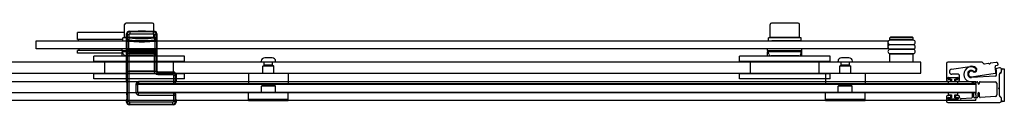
# Model space of a CAD drawing. Header units: millimetres. Extents: x 2201.71 to 2202.92, y 845.13 to 845.92.
# Tile 2 of 2: x 2202.2 to 2202.92, y 845.13 to 845.19. Entities that reach past the tile are written whole.
import ezdxf

# ---------------------------------------------------------------- set-up
doc = ezdxf.new("R2010")
doc.units = ezdxf.units.MM
doc.layers.add('SANINDUSA', color=3, linetype='CONTINUOUS')

msp = doc.modelspace()

# ---------------------------------------------------------------- linework, layer by layer
at = {"layer": 'SANINDUSA'}
for p, q in [((2202.27874, 845.18257), (2202.24439, 845.18257)), ((2202.24439, 845.17757), (2202.24439, 845.18257)), ((2202.27874, 845.17887), (2202.27874, 845.18837)), ((2202.29904, 845.18937), (2202.27974, 845.18937)), ((2202.28257, 845.18313), (2202.28218, 845.18352)), ((2202.28218, 845.18352), (2202.28856, 845.18352)), ((2202.29978, 845.18313), (2202.28257, 845.18313)), ((2202.28257, 845.18313), (2202.28257, 845.18163)), ((2202.28879, 845.18375), (2202.28853, 845.18348)), ((2202.29383, 845.18348), (2202.28853, 845.18348)), ((2202.28872, 845.18337), (2202.28853, 845.18348)), ((2202.29364, 845.18337), (2202.28872, 845.18337)), ((2202.28879, 845.18375), (2202.29356, 845.18375)), ((2202.29356, 845.18375), (2202.29383, 845.18348)), ((2202.29364, 845.18337), (2202.29383, 845.18348)), ((2202.29379, 845.18352), (2202.30018, 845.18352)), ((2202.30018, 845.18352), (2202.29978, 845.18313)), ((2202.29978, 845.18163), (2202.29978, 845.18313)), ((2202.30004, 845.17887), (2202.30004, 845.18837)), ((2202.74874, 845.17887), (2202.74874, 845.18837)), ((2202.76904, 845.18937), (2202.74974, 845.18937)), ((2202.77004, 845.17887), (2202.77004, 845.18837)), ((2202.21439, 845.17657), (2202.83439, 845.17657)), ((2202.21439, 845.17057), (2202.21439, 845.17657)), ((2202.27739, 845.17757), (2202.24439, 845.17757)), ((2202.24489, 845.17757), (2202.24489, 845.17657)), ((2202.27739, 845.17657), (2202.27739, 845.17857)), ((2202.30004, 845.17887), (2202.27874, 845.17887)), ((2202.28018, 845.18152), (2202.28057, 845.18113)), ((2202.28018, 845.14713), (2202.28018, 845.18152)), ((2202.28025, 845.17632), (2202.28028, 845.17832)), ((2202.28026, 845.17632), (2202.28176, 845.17632)), ((2202.28026, 845.17632), (2202.28026, 845.16982)), ((2202.28029, 845.17832), (2202.28057, 845.17858)), ((2202.28057, 845.18113), (2202.28207, 845.18113)), ((2202.28057, 845.18113), (2202.28057, 845.17858)), ((2202.28207, 845.17858), (2202.28057, 845.17858)), ((2202.28089, 845.17857), (2202.28089, 845.17887)), ((2202.28165, 845.17683), (2202.28193, 845.17708)), ((2202.28176, 845.16982), (2202.28176, 845.17632)), ((2202.28193, 845.17708), (2202.28207, 845.17858)), ((2202.28207, 845.17858), (2202.28207, 845.18113)), ((2202.28257, 845.18163), (2202.29978, 845.18163)), ((2202.28818, 845.17661), (2202.29418, 845.17661)), ((2202.28832, 845.1766), (2202.28831, 845.17662)), ((2202.29403, 845.1766), (2202.28832, 845.1766)), ((2202.28872, 845.17637), (2202.28832, 845.1766)), ((2202.29364, 845.17637), (2202.28872, 845.17637)), ((2202.28876, 845.17616), (2202.29359, 845.17616)), ((2202.28918, 845.17575), (2202.28876, 845.17616)), ((2202.28918, 845.17575), (2202.29318, 845.17575)), ((2202.29318, 845.17575), (2202.29359, 845.17616)), ((2202.29364, 845.17637), (2202.29403, 845.1766)), ((2202.29403, 845.1766), (2202.29405, 845.17662)), ((2202.29719, 845.17657), (2202.29719, 845.17657)), ((2202.29789, 845.17857), (2202.29789, 845.17887)), ((2202.30028, 845.18113), (2202.30028, 845.17858)), ((2202.30028, 845.18113), (2202.30178, 845.18113)), ((2202.30178, 845.17858), (2202.30028, 845.17858)), ((2202.30028, 845.17858), (2202.30042, 845.17709)), ((2202.30042, 845.17709), (2202.30071, 845.17683)), ((2202.3006, 845.17632), (2202.3021, 845.17632)), ((2202.3006, 845.17632), (2202.3006, 845.16982)), ((2202.30139, 845.17657), (2202.30139, 845.17857)), ((2202.30178, 845.18113), (2202.30218, 845.18152)), ((2202.30178, 845.17858), (2202.30178, 845.18113)), ((2202.30178, 845.17858), (2202.30206, 845.17833)), ((2202.30207, 845.17833), (2202.3021, 845.17632)), ((2202.3021, 845.16982), (2202.3021, 845.17632)), ((2202.30218, 845.18152), (2202.30218, 845.15487)), ((2202.74739, 845.17657), (2202.74739, 845.17857)), ((2202.77004, 845.17887), (2202.74874, 845.17887)), ((2202.75089, 845.17857), (2202.75089, 845.17887)), ((2202.76719, 845.17657), (2202.76719, 845.17657)), ((2202.76789, 845.17857), (2202.76789, 845.17887)), ((2202.77139, 845.17657), (2202.77139, 845.17857)), ((2202.83439, 845.17657), (2202.83439, 845.17057)), ((2202.83639, 845.17927), (2202.83589, 845.17877)), ((2202.85289, 845.17877), (2202.83589, 845.17877)), ((2202.83589, 845.17727), (2202.83589, 845.17877)), ((2202.85289, 845.17727), (2202.83589, 845.17727)), ((2202.85289, 845.17692), (2202.83589, 845.17692)), ((2202.85239, 845.17927), (2202.83639, 845.17927)), ((2202.83739, 845.17692), (2202.83739, 845.17727)), ((2202.85139, 845.17692), (2202.85139, 845.17727)), ((2202.85239, 845.17927), (2202.85289, 845.17877)), ((2202.85289, 845.17727), (2202.85289, 845.17877)), ((2202.83439, 845.17057), (2202.21439, 845.17057)), ((2202.27689, 845.16957), (2202.24439, 845.16957)), ((2202.24439, 845.16757), (2202.24439, 845.16957)), ((2202.24539, 845.17057), (2202.24539, 845.16957)), ((2202.27689, 845.16957), (2202.27689, 845.17057)), ((2202.27689, 845.16957), (2202.27689, 845.16857)), ((2202.27689, 845.16957), (2202.30189, 845.16957)), ((2202.27689, 845.16957), (2202.27689, 845.16957)), ((2202.27689, 845.16757), (2202.27689, 845.16857)), ((2202.30189, 845.16857), (2202.27689, 845.16857)), ((2202.27775, 845.16668), (2202.27724, 845.16857)), ((2202.28025, 845.16982), (2202.28028, 845.16781)), ((2202.28026, 845.16982), (2202.28176, 845.16982)), ((2202.28165, 845.16931), (2202.28193, 845.16905)), ((2202.28207, 845.16756), (2202.28193, 845.16905)), ((2202.30042, 845.16905), (2202.30028, 845.16756)), ((2202.30042, 845.16905), (2202.30071, 845.1693)), ((2202.3006, 845.16982), (2202.3021, 845.16982)), ((2202.30103, 845.16668), (2202.30154, 845.16857)), ((2202.30189, 845.16957), (2202.30189, 845.17057)), ((2202.30189, 845.16857), (2202.30189, 845.16957)), ((2202.30189, 845.16757), (2202.30189, 845.16857)), ((2202.30207, 845.16781), (2202.3021, 845.16982)), ((2202.74689, 845.16957), (2202.74689, 845.17057)), ((2202.74689, 845.16957), (2202.74689, 845.16857)), ((2202.74689, 845.16957), (2202.77189, 845.16957)), ((2202.74689, 845.16957), (2202.74689, 845.16957)), ((2202.74689, 845.16757), (2202.74689, 845.16857)), ((2202.77189, 845.16857), (2202.74689, 845.16857)), ((2202.74775, 845.16668), (2202.74724, 845.16857)), ((2202.77103, 845.16668), (2202.77154, 845.16857)), ((2202.77189, 845.16957), (2202.77189, 845.17057)), ((2202.77189, 845.16857), (2202.77189, 845.16957)), ((2202.77189, 845.16757), (2202.77189, 845.16857)), ((2202.83589, 845.17392), (2202.85289, 845.17392)), ((2202.85289, 845.17357), (2202.83589, 845.17357)), ((2202.83589, 845.17057), (2202.85289, 845.17057)), ((2202.85289, 845.17022), (2202.83589, 845.17022)), ((2202.83739, 845.17357), (2202.83739, 845.17392)), ((2202.83739, 845.17022), (2202.83739, 845.17057)), ((2202.85139, 845.17357), (2202.85139, 845.17392)), ((2202.85139, 845.17022), (2202.85139, 845.17057)), ((2202.27689, 845.16757), (2202.24439, 845.16757)), ((2202.32239, 845.16537), (2202.25639, 845.16537)), ((2202.25639, 845.16137), (2202.25639, 845.16537)), ((2202.32239, 845.16137), (2202.25639, 845.16137)), ((2202.26439, 845.15237), (2202.26439, 845.16137)), ((2202.27689, 845.16537), (2202.27689, 845.16757)), ((2202.29958, 845.16557), (2202.2792, 845.16557)), ((2202.28029, 845.16781), (2202.28057, 845.16756)), ((2202.28045, 845.1556), (2202.28045, 845.16599)), ((2202.28045, 845.16599), (2202.28046, 845.16599)), ((2202.28046, 845.1556), (2202.28046, 845.16599)), ((2202.28047, 845.16719), (2202.28057, 845.16728)), ((2202.28217, 845.16719), (2202.28047, 845.16719)), ((2202.28047, 845.16699), (2202.28057, 845.16708)), ((2202.28057, 845.16756), (2202.28207, 845.16756)), ((2202.28057, 845.16756), (2202.28057, 845.16728)), ((2202.28057, 845.16708), (2202.28057, 845.15451)), ((2202.28207, 845.16731), (2202.28207, 845.16756)), ((2202.28207, 845.16731), (2202.30028, 845.16731)), ((2202.28207, 845.15448), (2202.28207, 845.16711)), ((2202.28207, 845.16711), (2202.30028, 845.16711)), ((2202.28217, 845.16719), (2202.28226, 845.16727)), ((2202.28226, 845.16727), (2202.28226, 845.16711)), ((2202.28276, 845.16728), (2202.2996, 845.16728)), ((2202.28276, 845.16711), (2202.28276, 845.16728)), ((2202.2996, 845.16728), (2202.2996, 845.16711)), ((2202.3001, 845.16727), (2202.30018, 845.16719)), ((2202.3001, 845.16711), (2202.3001, 845.16727)), ((2202.30188, 845.16719), (2202.30018, 845.16719)), ((2202.30028, 845.16756), (2202.30178, 845.16756)), ((2202.30028, 845.16756), (2202.30028, 845.16731)), ((2202.30028, 845.16711), (2202.30028, 845.15448)), ((2202.30178, 845.16756), (2202.30206, 845.16781)), ((2202.30178, 845.16728), (2202.30178, 845.16756)), ((2202.30178, 845.16728), (2202.30188, 845.16719)), ((2202.30178, 845.15451), (2202.30178, 845.16708)), ((2202.30178, 845.16708), (2202.30188, 845.16699)), ((2202.30189, 845.16537), (2202.30189, 845.16757)), ((2202.3019, 845.16599), (2202.3019, 845.1556)), ((2202.3019, 845.16599), (2202.3019, 845.16599)), ((2202.3019, 845.16599), (2202.3019, 845.1556)), ((2202.31439, 845.15237), (2202.31439, 845.16137)), ((2202.32239, 845.16137), (2202.32239, 845.16537)), ((2202.37814, 845.16087), (2202.37814, 845.16161)), ((2202.38608, 845.16417), (2202.3807, 845.16417)), ((2202.38864, 845.16087), (2202.38864, 845.16161)), ((2202.79239, 845.16537), (2202.72639, 845.16537)), ((2202.72639, 845.16137), (2202.72639, 845.16537)), ((2202.79239, 845.16137), (2202.72639, 845.16137)), ((2202.73439, 845.15237), (2202.73439, 845.16137)), ((2202.74689, 845.16537), (2202.74689, 845.16757)), ((2202.76958, 845.16557), (2202.7492, 845.16557)), ((2202.77189, 845.16537), (2202.77189, 845.16757)), ((2202.78439, 845.15237), (2202.78439, 845.16137)), ((2202.79239, 845.16137), (2202.79239, 845.16537)), ((2202.79814, 845.16087), (2202.79814, 845.16161)), ((2202.80608, 845.16417), (2202.8007, 845.16417)), ((2202.80864, 845.16087), (2202.80864, 845.16161)), ((2202.83589, 845.16722), (2202.85289, 845.16722)), ((2202.85289, 845.16687), (2202.83589, 845.16687)), ((2202.83589, 845.16087), (2202.83589, 845.16687)), ((2202.83739, 845.16687), (2202.83739, 845.16722)), ((2202.85139, 845.16687), (2202.85139, 845.16722)), ((2202.85289, 845.16087), (2202.85289, 845.16687)), ((2202.85839, 845.16087), (2201.78051, 845.16087)), ((2202.28046, 845.1556), (2202.28045, 845.1556)), ((2202.28057, 845.15451), (2202.28047, 845.1546)), ((2202.28057, 845.1543), (2202.28047, 845.1544)), ((2202.28047, 845.1544), (2202.28217, 845.1544)), ((2202.28057, 845.1543), (2202.28057, 845.13227)), ((2202.30028, 845.15448), (2202.28207, 845.15448)), ((2202.28207, 845.13227), (2202.28207, 845.15428)), ((2202.30029, 845.15428), (2202.28207, 845.15428)), ((2202.28226, 845.15432), (2202.28217, 845.1544)), ((2202.28226, 845.15448), (2202.28226, 845.15432)), ((2202.28276, 845.15431), (2202.28276, 845.15448)), ((2202.2996, 845.15431), (2202.28276, 845.15431)), ((2202.2996, 845.15448), (2202.2996, 845.15431)), ((2202.3001, 845.15432), (2202.3001, 845.15448)), ((2202.30018, 845.1544), (2202.3001, 845.15432)), ((2202.30018, 845.1544), (2202.3019, 845.1544)), ((2202.30029, 845.15428), (2202.3018, 845.1543)), ((2202.30188, 845.1546), (2202.30178, 845.15451)), ((2202.3019, 845.1544), (2202.3018, 845.1543)), ((2202.30218, 845.15487), (2202.30189, 845.15459)), ((2202.30189, 845.15459), (2202.3019, 845.1544)), ((2202.3019, 845.1556), (2202.3019, 845.1556)), ((2202.30278, 845.15348), (2202.30318, 845.15387)), ((2202.30318, 845.15387), (2202.31418, 845.15387)), ((2202.31418, 845.15387), (2202.31378, 845.15348)), ((2202.38864, 845.16087), (2202.37814, 845.16087)), ((2202.37939, 845.15287), (2202.37939, 845.15807)), ((2202.37969, 845.15837), (2202.38709, 845.15837)), ((2202.38039, 845.15881), (2202.38039, 845.16087)), ((2202.38639, 845.15881), (2202.38039, 845.15881)), ((2202.38093, 845.1585), (2202.38039, 845.15881)), ((2202.38585, 845.1585), (2202.38639, 845.15881)), ((2202.38639, 845.15881), (2202.38639, 845.16087)), ((2202.38739, 845.15287), (2202.38739, 845.15807)), ((2202.80864, 845.16087), (2202.79814, 845.16087)), ((2202.79939, 845.15287), (2202.79939, 845.15807)), ((2202.79969, 845.15837), (2202.80709, 845.15837)), ((2202.80039, 845.15881), (2202.80039, 845.16087)), ((2202.80639, 845.15881), (2202.80039, 845.15881)), ((2202.80093, 845.1585), (2202.80039, 845.15881)), ((2202.80585, 845.1585), (2202.80639, 845.15881)), ((2202.80639, 845.15881), (2202.80639, 845.16087)), ((2202.80739, 845.15287), (2202.80739, 845.15807)), ((2202.85839, 845.15287), (2202.85839, 845.16087)), ((2202.87716, 845.15995), (2202.87716, 845.14812)), ((2202.90265, 845.16095), (2202.87816, 845.16095)), ((2202.8807, 845.15576), (2202.89416, 845.15789)), ((2202.90426, 845.15975), (2202.90336, 845.16066)), ((2202.90754, 845.16001), (2202.90468, 845.15961)), ((2202.90813, 845.15968), (2202.90776, 845.15995)), ((2202.90882, 845.1601), (2202.90855, 845.15974)), ((2202.91333, 845.16083), (2202.90902, 845.16022)), ((2202.91311, 845.15844), (2202.91435, 845.15882)), ((2202.91566, 845.15679), (2202.91367, 845.15636)), ((2202.91596, 845.15294), (2202.91687, 845.15386)), ((2202.91717, 845.15456), (2202.91717, 845.15556)), ((2202.91717, 845.15457), (2202.91717, 845.15456)), ((2202.91719, 845.15448), (2202.91719, 845.15521)), ((2202.91819, 845.15621), (2202.91919, 845.15621)), ((2202.91919, 845.15621), (2202.91919, 845.13227)), ((2201.78051, 845.15287), (2202.85839, 845.15287)), ((2202.32239, 845.15237), (2202.25639, 845.15237)), ((2202.25639, 845.14887), (2202.25639, 845.15237)), ((2202.32239, 845.14887), (2202.25639, 845.14887)), ((2202.28018, 845.14713), (2202.28021, 845.1471)), ((2202.28889, 845.14679), (2202.28889, 845.14529)), ((2202.31428, 845.14679), (2202.28889, 845.14679)), ((2202.31378, 845.15348), (2202.30278, 845.15348)), ((2202.30278, 845.15348), (2202.30278, 845.15198)), ((2202.30278, 845.15198), (2202.31378, 845.15198)), ((2202.31378, 845.15198), (2202.31378, 845.15348)), ((2202.31428, 845.15148), (2202.31578, 845.15148)), ((2202.31428, 845.15148), (2202.31428, 845.14679)), ((2202.31428, 845.14679), (2202.31428, 845.14529)), ((2202.31578, 845.14679), (2202.31428, 845.14679)), ((2202.31578, 845.15148), (2202.31618, 845.15187)), ((2202.31578, 845.14679), (2202.31578, 845.15148)), ((2202.316, 845.14657), (2202.31578, 845.14679)), ((2202.31601, 845.14697), (2202.31618, 845.14713)), ((2202.31618, 845.15187), (2202.31618, 845.14713)), ((2202.32239, 845.14887), (2202.32239, 845.15237)), ((2202.36889, 845.15257), (2202.36889, 845.14517)), ((2202.36919, 845.15287), (2202.39759, 845.15287)), ((2202.39789, 845.15257), (2202.39789, 845.14517)), ((2202.79239, 845.15237), (2202.72639, 845.15237)), ((2202.72639, 845.14887), (2202.72639, 845.15237)), ((2202.79239, 845.14887), (2202.72639, 845.14887)), ((2202.78889, 845.15257), (2202.78889, 845.14517)), ((2202.78919, 845.15287), (2202.81759, 845.15287)), ((2202.79239, 845.14887), (2202.79239, 845.15237)), ((2202.81789, 845.15257), (2202.81789, 845.14517)), ((2202.87816, 845.14882), (2202.87816, 845.14952)), ((2202.87816, 845.14712), (2202.87996, 845.14712)), ((2202.88541, 845.14967), (2202.87841, 845.14967)), ((2202.87841, 845.14967), (2202.87841, 845.14867)), ((2202.87841, 845.14867), (2202.88066, 845.14867)), ((2202.87841, 845.14667), (2202.87841, 845.14487)), ((2202.88066, 845.14667), (2202.87841, 845.14667)), ((2202.87846, 845.14982), (2202.88536, 845.14982)), ((2202.87996, 845.14852), (2202.87846, 845.14852)), ((2202.88026, 845.14742), (2202.88026, 845.14822)), ((2202.88066, 845.14867), (2202.88066, 845.14667)), ((2202.88566, 845.15212), (2202.88099, 845.15212)), ((2202.88316, 845.14667), (2202.88316, 845.14867)), ((2202.88316, 845.14867), (2202.88541, 845.14867)), ((2202.88541, 845.14667), (2202.88316, 845.14667)), ((2202.88356, 845.14822), (2202.88356, 845.14742)), ((2202.88536, 845.14852), (2202.88386, 845.14852)), ((2202.88386, 845.14712), (2202.88566, 845.14712)), ((2202.88541, 845.14867), (2202.88541, 845.14967)), ((2202.88541, 845.14487), (2202.88541, 845.14667)), ((2202.88566, 845.14952), (2202.88566, 845.14882)), ((2202.88666, 845.14812), (2202.88666, 845.15112)), ((2202.91264, 845.15072), (2202.89525, 845.14981)), ((2202.89542, 845.15033), (2202.91264, 845.15286)), ((2202.8974, 845.14675), (2202.8994, 845.14675)), ((2202.9016, 845.14675), (2202.91266, 845.14675)), ((2202.91567, 845.14288), (2202.91567, 845.15224)), ((2202.91572, 845.13658), (2202.91572, 845.15216)), ((2202.9159, 845.15262), (2202.9168, 845.15353)), ((2202.89839, 845.14661), (2201.98839, 845.14661)), ((2202.28023, 845.14625), (2202.28023, 845.14007)), ((2202.28689, 845.14478), (2202.28839, 845.14478)), ((2202.28689, 845.14478), (2202.28689, 845.13896)), ((2202.28839, 845.14631), (2202.28839, 845.14661)), ((2202.28839, 845.14631), (2202.28839, 845.14596)), ((2202.28839, 845.14546), (2202.28839, 845.14596)), ((2202.28839, 845.14546), (2202.28839, 845.14512)), ((2202.28839, 845.13856), (2202.28839, 845.14512)), ((2202.89839, 845.14512), (2202.28839, 845.14512)), ((2202.28839, 845.14487), (2202.89839, 845.14487)), ((2202.28839, 845.13887), (2202.28839, 845.14487)), ((2202.28839, 845.13896), (2202.28839, 845.14478)), ((2202.28868, 845.14507), (2202.28889, 845.14529)), ((2202.3145, 845.14507), (2202.28868, 845.14507)), ((2202.28889, 845.14529), (2202.31428, 845.14529)), ((2202.31428, 845.14529), (2202.3145, 845.14507)), ((2202.39759, 845.14487), (2202.36919, 845.14487)), ((2202.37879, 845.14387), (2202.37829, 845.14337)), ((2202.38849, 845.14337), (2202.37829, 845.14337)), ((2202.37829, 845.13887), (2202.37829, 845.14337)), ((2202.38799, 845.14387), (2202.37879, 845.14387)), ((2202.37939, 845.14387), (2202.37939, 845.14487)), ((2202.38739, 845.14387), (2202.38739, 845.14487)), ((2202.38799, 845.14387), (2202.38849, 845.14337)), ((2202.38849, 845.13887), (2202.38849, 845.14337)), ((2202.81759, 845.14487), (2202.78919, 845.14487)), ((2202.79879, 845.14387), (2202.79829, 845.14337)), ((2202.80849, 845.14337), (2202.79829, 845.14337)), ((2202.79829, 845.13887), (2202.79829, 845.14337)), ((2202.80799, 845.14387), (2202.79879, 845.14387)), ((2202.79939, 845.14387), (2202.79939, 845.14487)), ((2202.80739, 845.14387), (2202.80739, 845.14487)), ((2202.80799, 845.14387), (2202.80849, 845.14337)), ((2202.80849, 845.13887), (2202.80849, 845.14337)), ((2202.87841, 845.14487), (2202.88541, 845.14487)), ((2202.8957, 845.14626), (2202.8957, 845.14557)), ((2202.8969, 845.14557), (2202.8969, 845.14625)), ((2202.89839, 845.14631), (2202.89839, 845.14661)), ((2202.89839, 845.14631), (2202.89839, 845.14596)), ((2202.89839, 845.14546), (2202.89839, 845.14596)), ((2202.89839, 845.14546), (2202.89839, 845.14512)), ((2202.89839, 845.14512), (2202.89839, 845.13856)), ((2202.89839, 845.14487), (2202.89839, 845.13887)), ((2202.8999, 845.14625), (2202.8999, 845.14557)), ((2202.9011, 845.14557), (2202.9011, 845.14625)), ((2202.91366, 845.14575), (2202.91366, 845.13707)), ((2202.91511, 845.14223), (2202.91559, 845.14271)), ((2202.91559, 845.14104), (2202.91511, 845.14152)), ((2202.91567, 845.13665), (2202.91567, 845.14086)), ((2202.89839, 845.13306), (2201.77993, 845.13306)), ((2202.89839, 845.13856), (2201.98839, 845.13856)), ((2202.28033, 845.13272), (2202.28018, 845.13256)), ((2202.28018, 845.13187), (2202.28018, 845.13256)), ((2202.28024, 845.13908), (2202.28034, 845.13861)), ((2202.28036, 845.13727), (2202.28036, 845.13407)), ((2202.28689, 845.13896), (2202.28839, 845.13896)), ((2202.89839, 845.13887), (2202.28839, 845.13887)), ((2202.28868, 845.13867), (2202.3145, 845.13867)), ((2202.28889, 845.13846), (2202.28868, 845.13867)), ((2202.28889, 845.13696), (2202.28889, 845.13846)), ((2202.31428, 845.13846), (2202.28889, 845.13846)), ((2202.28889, 845.13696), (2202.31428, 845.13696)), ((2202.3145, 845.13867), (2202.31428, 845.13846)), ((2202.31428, 845.13846), (2202.31428, 845.13696)), ((2202.31428, 845.13696), (2202.31578, 845.13696)), ((2202.31428, 845.13696), (2202.31428, 845.13227)), ((2202.31578, 845.13696), (2202.316, 845.13717)), ((2202.31578, 845.13227), (2202.31578, 845.13696)), ((2202.316, 845.13407), (2202.316, 845.13717)), ((2202.31618, 845.13256), (2202.31602, 845.13272)), ((2202.31618, 845.13256), (2202.31618, 845.13187)), ((2202.36889, 845.13397), (2202.36889, 845.13857)), ((2202.39789, 845.13387), (2202.36889, 845.13387)), ((2202.36889, 845.13287), (2202.36889, 845.13387)), ((2202.39789, 845.13287), (2202.36889, 845.13287)), ((2202.39759, 845.13887), (2202.36919, 845.13887)), ((2202.39789, 845.13397), (2202.39789, 845.13857)), ((2202.39789, 845.13287), (2202.39789, 845.13387)), ((2202.78889, 845.13397), (2202.78889, 845.13857)), ((2202.81789, 845.13387), (2202.78889, 845.13387)), ((2202.78889, 845.13287), (2202.78889, 845.13387)), ((2202.81789, 845.13287), (2202.78889, 845.13287)), ((2202.81759, 845.13887), (2202.78919, 845.13887)), ((2202.81789, 845.13397), (2202.81789, 845.13857)), ((2202.81789, 845.13287), (2202.81789, 845.13387)), ((2202.87716, 845.13562), (2202.87716, 845.13262)), ((2202.87996, 845.13662), (2202.87816, 845.13662)), ((2202.87816, 845.13422), (2202.87816, 845.13492)), ((2202.87841, 845.13887), (2202.87841, 845.13707)), ((2202.88541, 845.13887), (2202.87841, 845.13887)), ((2202.87841, 845.13707), (2202.88066, 845.13707)), ((2202.88066, 845.13507), (2202.87841, 845.13507)), ((2202.87841, 845.13507), (2202.87841, 845.13407)), ((2202.87841, 845.13407), (2202.88541, 845.13407)), ((2202.87846, 845.13522), (2202.87996, 845.13522)), ((2202.88536, 845.13392), (2202.87846, 845.13392)), ((2202.88026, 845.13552), (2202.88026, 845.13632)), ((2202.88066, 845.13707), (2202.88066, 845.13507)), ((2202.88316, 845.13707), (2202.88541, 845.13707)), ((2202.88316, 845.13507), (2202.88316, 845.13707)), ((2202.88541, 845.13507), (2202.88316, 845.13507)), ((2202.88356, 845.13632), (2202.88356, 845.13552)), ((2202.88566, 845.13662), (2202.88386, 845.13662)), ((2202.88386, 845.13522), (2202.88536, 845.13522)), ((2202.88541, 845.13707), (2202.88541, 845.13887)), ((2202.88541, 845.13407), (2202.88541, 845.13507)), ((2202.88566, 845.13492), (2202.88566, 845.13422)), ((2202.88666, 845.13529), (2202.88666, 845.13562)), ((2202.89524, 845.13483), (2202.88773, 845.1343)), ((2202.8957, 845.13817), (2202.8957, 845.13533)), ((2202.8969, 845.13548), (2202.8969, 845.13817)), ((2202.89944, 845.13513), (2202.89744, 845.13498)), ((2202.89839, 845.13856), (2202.89839, 845.13826)), ((2202.89839, 845.13726), (2202.89839, 845.13826)), ((2202.89839, 845.13726), (2202.89839, 845.13406)), ((2202.89839, 845.13306), (2202.89839, 845.13406)), ((2202.8999, 845.13817), (2202.8999, 845.13562)), ((2202.9011, 845.13578), (2202.9011, 845.13817)), ((2202.91273, 845.13607), (2202.90164, 845.13528)), ((2202.91679, 845.13521), (2202.9159, 845.13612)), ((2202.91687, 845.13504), (2202.91596, 845.13594)), ((2202.91716, 845.13287), (2202.91716, 845.13434)), ((2202.91719, 845.13327), (2202.91719, 845.13426)), ((2202.28057, 845.13227), (2202.28018, 845.13187)), ((2202.28057, 845.13227), (2202.28207, 845.13227)), ((2202.28218, 845.12987), (2202.28257, 845.13027)), ((2202.31418, 845.12987), (2202.28218, 845.12987)), ((2202.28257, 845.13027), (2202.28257, 845.13177)), ((2202.31378, 845.13177), (2202.28257, 845.13177)), ((2202.28257, 845.13027), (2202.31378, 845.13027)), ((2202.31378, 845.13027), (2202.31378, 845.13177)), ((2202.31378, 845.13027), (2202.31418, 845.12987)), ((2202.31578, 845.13227), (2202.31428, 845.13227)), ((2202.31618, 845.13187), (2202.31578, 845.13227)), ((2202.87816, 845.13162), (2202.91591, 845.13162)), ((2202.91919, 845.13227), (2202.91819, 845.13227))]:
    msp.add_line(p, q, dxfattribs=at)
for centre, radius, start, end in [((2202.27974, 845.18837), 0.001, 90, 180), ((2202.28865, 845.18325), 0.000144, 338.24466, 60), ((2202.29371, 845.18325), 0.000144, 120, 201.75534), ((2202.29904, 845.18837), 0.001, 0, 90), ((2202.74974, 845.18837), 0.001, 90, 180), ((2202.76904, 845.18837), 0.001, 0, 90), ((2202.29116, 845.27643), 0.10005, 264.54353, 268.56407), ((2202.28381, 845.17702), 0.00217, 185.00495, 198.86511), ((2202.29116, 845.27643), 0.10055, 264.63273, 268.78175), ((2202.29116, 845.27643), 0.09977, 264.69184, 275.32621), ((2202.29116, 845.27643), 0.09827, 264.69184, 275.32621), ((2202.28835, 845.17723), 0.000652, 254.7859, 270.44944), ((2202.28865, 845.17625), 0.000144, 323.70764, 60), ((2202.29116, 845.27643), 0.10055, 271.23628, 275.38492), ((2202.29371, 845.17625), 0.000144, 120, 216.29236), ((2202.29116, 845.27643), 0.10005, 271.45448, 275.47448), ((2202.29854, 845.17702), 0.00217, 341.09228, 354.9415), ((2202.83589, 845.17542), 0.0015, 90, 270), ((2202.85289, 845.17542), 0.0015, 270, 90), ((2202.28381, 845.16912), 0.00217, 161.13243, 174.99751), ((2202.29116, 845.0697), 0.10005, 84.52552, 95.45647), ((2202.29116, 845.0697), 0.10055, 84.61508, 95.36727), ((2202.29116, 845.0697), 0.09977, 84.67379, 95.30816), ((2202.29854, 845.16911), 0.00217, 5.05604, 18.91019), ((2202.83589, 845.17207), 0.0015, 90, 270), ((2202.83589, 845.16872), 0.0015, 90, 270), ((2202.85289, 845.17207), 0.0015, 270, 90), ((2202.85289, 845.16872), 0.0015, 270, 90), ((2202.2792, 845.16707), 0.0015, 195.06623, 270), ((2202.2808, 845.16507), 0.0005, 37.38497, 90), ((2202.29116, 845.0697), 0.09827, 84.67379, 95.30816), ((2202.29798, 845.16507), 0.0005, 90, 142.61503), ((2202.29958, 845.16707), 0.0015, 270, 344.93377), ((2202.3807, 845.16161), 0.00256, 90, 180), ((2202.38608, 845.16161), 0.00256, 0, 90), ((2202.7492, 845.16707), 0.0015, 195.06623, 270), ((2202.7508, 845.16507), 0.0005, 37.38497, 90), ((2202.76798, 845.16507), 0.0005, 90, 142.61503), ((2202.76958, 845.16707), 0.0015, 270, 344.93377), ((2202.8007, 845.16161), 0.00256, 90, 180), ((2202.80608, 845.16161), 0.00256, 0, 90), ((2202.37969, 845.15807), 0.0003, 90, 180), ((2202.38086, 845.15837), 0.000144, 0.15478, 60), ((2202.38592, 845.15837), 0.000144, 120, 179.84522), ((2202.38709, 845.15807), 0.0003, 0, 90), ((2202.79969, 845.15807), 0.0003, 90, 180), ((2202.80086, 845.15837), 0.000144, 0.15478, 60), ((2202.80592, 845.15837), 0.000144, 120, 179.84522), ((2202.80709, 845.15807), 0.0003, 0, 90), ((2202.87816, 845.15995), 0.001, 90, 180), ((2202.88099, 845.15395), 0.00183, 98.99386, 270), ((2202.89503, 845.15213), 0.00537, 55.37372, 271.62094), ((2202.89511, 845.1524), 0.0026, 53.97828, 273), ((2202.89511, 845.1524), 0.0021, 52.18488, 278.37556), ((2202.8951, 845.15198), 0.00598, 55.53071, 98.99386), ((2202.89748, 845.15546), 0.00177, 232.18488, 55.53071), ((2202.89738, 845.15552), 0.00125, 233.97828, 55.37372), ((2202.90265, 845.15995), 0.001, 45, 90), ((2202.90461, 845.16011), 0.0005, 225, 278), ((2202.90758, 845.15971), 0.0003, 53, 98), ((2202.90758, 845.15971), 0.0003, 53, 98), ((2202.90758, 845.15971), 0.0003, 53, 98), ((2202.90758, 845.15971), 0.0003, 53, 98), ((2202.90831, 845.15992), 0.0003, 233, 323), ((2202.90831, 845.15992), 0.0003, 233, 323), ((2202.90831, 845.15992), 0.0003, 233, 323), ((2202.90831, 845.15992), 0.0003, 233, 323), ((2202.90906, 845.15992), 0.0003, 98, 143), ((2202.90906, 845.15992), 0.0003, 98, 143), ((2202.90906, 845.15992), 0.0003, 98, 143), ((2202.90906, 845.15992), 0.0003, 98, 143), ((2202.9134, 845.15749), 0.001, 107.04088, 195.53185), ((2202.89511, 845.1524), 0.01799, 3.12571, 15.53185), ((2202.91378, 845.15587), 0.0005, 102.04088, 190.53185), ((2202.89511, 845.1524), 0.01849, 357.75015, 10.53185), ((2202.91347, 845.15984), 0.001, 22.04163, 98), ((2202.91421, 845.1593), 0.0005, 287.04088, 19.8637), ((2202.89511, 845.1524), 0.02081, 19.8637, 22.04163), ((2202.91592, 845.15556), 0.00125, 0, 102.04088), ((2202.91584, 845.15448), 0.00135, 315.4448, 0), ((2202.91617, 845.15457), 0.001, 315, 0), ((2202.91819, 845.15521), 0.001, 90, 180), ((2202.36919, 845.15257), 0.0003, 90, 180), ((2202.39759, 845.15257), 0.0003, 0, 90), ((2202.78919, 845.15257), 0.0003, 90, 180), ((2202.81759, 845.15257), 0.0003, 0, 90), ((2202.87816, 845.14812), 0.001, 180, 270), ((2202.87846, 845.14952), 0.0003, 90, 180), ((2202.87846, 845.14882), 0.0003, 180, 270), ((2202.87996, 845.14822), 0.0003, 0, 90), ((2202.87996, 845.14742), 0.0003, 270, 0), ((2202.88386, 845.14822), 0.0003, 90, 180), ((2202.88386, 845.14742), 0.0003, 180, 270), ((2202.88536, 845.14952), 0.0003, 0, 90), ((2202.88536, 845.14882), 0.0003, 270, 0), ((2202.88566, 845.15112), 0.001, 0, 90), ((2202.88566, 845.14812), 0.001, 270, 0), ((2202.8952, 845.14626), 0.0005, 0, 91.62094), ((2202.8974, 845.14625), 0.0005, 90, 180), ((2202.8994, 845.14625), 0.0005, 0, 90), ((2202.9016, 845.14625), 0.0005, 90, 180), ((2202.91257, 845.15336), 0.0005, 278.37556, 3.12571), ((2202.91258, 845.15172), 0.001, 273, 357.75015), ((2202.91266, 845.14575), 0.001, 0, 90), ((2202.91667, 845.15224), 0.001, 135, 180), ((2202.91637, 845.15216), 0.00065, 135.4448, 180), ((2202.28889, 845.14478), 0.000501, 135.00449, 179.98107), ((2202.3144, 845.14659), 0.0016, 350.22471, 359.46088), ((2202.36919, 845.14517), 0.0003, 180, 270), ((2202.39759, 845.14517), 0.0003, 270, 0), ((2202.78919, 845.14517), 0.0003, 180, 270), ((2202.81759, 845.14517), 0.0003, 270, 0), ((2202.8963, 845.14557), 0.0006, 180, 0), ((2202.8963, 845.14557), 0.0006, 180.00001, 359.99999), ((2202.8963, 845.14557), 0.0006, 180.00001, 359.99999), ((2202.8963, 845.14557), 0.0006, 180.00001, 359.99999), ((2202.9005, 845.14557), 0.0006, 180, 0), ((2202.9005, 845.14557), 0.0006, 180.00001, 359.99999), ((2202.9005, 845.14557), 0.0006, 180.00001, 359.99999), ((2202.9005, 845.14557), 0.0006, 180.00001, 359.99999), ((2202.91547, 845.14187), 0.0005, 135, 225), ((2202.91547, 845.14187), 0.0005, 135, 225), ((2202.91547, 845.14187), 0.0005, 135, 225), ((2202.91547, 845.14187), 0.0005, 135, 225), ((2202.91542, 845.14288), 0.00025, 315, 0), ((2202.91542, 845.14288), 0.00025, 315.0003, 359.9997), ((2202.91542, 845.14288), 0.00025, 315.0003, 359.9997), ((2202.91542, 845.14288), 0.00025, 315.0003, 359.9997), ((2202.91542, 845.14086), 0.00025, 0, 45), ((2202.91542, 845.14086), 0.00025, 0.0003, 44.9997), ((2202.91542, 845.14086), 0.00025, 0.0003, 44.9997), ((2202.91542, 845.14086), 0.00025, 0.0003, 44.9997), ((2202.28889, 845.13896), 0.000501, 180.01902, 224.99542), ((2202.36919, 845.13857), 0.0003, 90, 180), ((2202.36899, 845.13397), 0.0001, 180, 270), ((2202.39759, 845.13857), 0.0003, 0, 90), ((2202.39779, 845.13397), 0.0001, 270, 0), ((2202.78919, 845.13857), 0.0003, 90, 180), ((2202.78899, 845.13397), 0.0001, 180, 270), ((2202.81759, 845.13857), 0.0003, 0, 90), ((2202.81779, 845.13397), 0.0001, 270, 0), ((2202.87816, 845.13562), 0.001, 90, 180), ((2202.87816, 845.13262), 0.001, 180, 270), ((2202.87846, 845.13492), 0.0003, 90, 180), ((2202.87846, 845.13422), 0.0003, 180, 270), ((2202.87996, 845.13632), 0.0003, 0, 90), ((2202.87996, 845.13552), 0.0003, 270, 0), ((2202.88386, 845.13632), 0.0003, 90, 180), ((2202.88386, 845.13552), 0.0003, 180, 270), ((2202.88536, 845.13492), 0.0003, 0, 90), ((2202.88536, 845.13422), 0.0003, 270, 0), ((2202.88566, 845.13562), 0.001, 0, 90), ((2202.88766, 845.13529), 0.001, 180, 274.05698), ((2202.8952, 845.13533), 0.0005, 274.05698, 0), ((2202.8963, 845.13817), 0.0006, 0, 180), ((2202.8963, 845.13817), 0.0006, 0.00001, 179.99999), ((2202.8963, 845.13817), 0.0006, 0.00001, 179.99999), ((2202.8963, 845.13817), 0.0006, 0.00001, 179.99999), ((2202.8974, 845.13548), 0.0005, 180, 274.05698), ((2202.8994, 845.13562), 0.0005, 274.05698, 0), ((2202.9005, 845.13817), 0.0006, 0, 180), ((2202.9005, 845.13817), 0.0006, 0.00001, 179.99999), ((2202.9005, 845.13817), 0.0006, 0.00001, 179.99999), ((2202.9005, 845.13817), 0.0006, 0.00001, 179.99999), ((2202.9016, 845.13578), 0.0005, 180, 274.05698), ((2202.91266, 845.13707), 0.001, 274.05698, 0), ((2202.91667, 845.13665), 0.001, 180, 225.0893), ((2202.91637, 845.13658), 0.00065, 180, 224.38239), ((2202.91591, 845.13287), 0.00125, 270, 0), ((2202.91584, 845.13426), 0.00135, 0, 45), ((2202.91616, 845.13433), 0.001, 0.5341, 45.0893), ((2202.91819, 845.13327), 0.001, 180, 270)]:
    msp.add_arc(centre, radius, start, end, dxfattribs=at)
for centre, major_axis, ratio, start_param, end_param in [((2202.28218, 845.18152), (-0.00141, 0.00141), 0.999695, 5.497939, 7.068431), ((2202.28257, 845.18113), (-0.00141, -0.00141), 0.999848, 3.927143, 5.497635), ((2202.29118, 845.18322), (0.003, 0), 0.017455, 2.490845, 6.933933), ((2202.29978, 845.18113), (-0.00141, 0.00141), 0.999848, 3.927143, 5.497635), ((2202.30018, 845.18152), (0.00141, 0.00141), 0.999695, 5.497939, 7.068431), ((2202.28939, 845.17857), (-0.012, 0), 0.000227, 3.141593, 6.283185), ((2202.28179, 845.17832), (0.00101, -0.00111), 0.999722, 3.974746, 5.450032), ((2202.28207, 845.17858), (-0.00101, 0.00111), 0.999721, 0.831859, 2.309733), ((2202.28939, 845.17657), (-0.012, 0), 0.000227, 2.356109, 5.497873), ((2202.28257, 845.18113), (-0.000354, 0.000354), 0.999695, 5.497939, 7.068431), ((2202.28939, 845.17657), (-0.0078, 0), 0.000227, 3.141593, 5.297135), ((2202.29978, 845.18113), (0.000354, 0.000354), 0.999695, 5.497939, 7.068431), ((2202.30028, 845.17858), (-0.00101, -0.00111), 0.999721, 0.832017, 2.309576), ((2202.30056, 845.17833), (0.00101, 0.00111), 0.999722, 3.974903, 5.449875), ((2202.75939, 845.17857), (-0.012, 0), 0.000227, 3.141593, 6.283185), ((2202.75939, 845.17657), (-0.012, 0), 0.000227, 2.278381, 5.627762), ((2202.75939, 845.17657), (-0.0078, 0), 0.000227, 3.141593, 5.497746), ((2202.28179, 845.16781), (0.00101, 0.00111), 0.999722, 0.833153, 2.308439), ((2202.28207, 845.16756), (0.00101, 0.00111), 0.999721, 0.831859, 2.309733), ((2202.30028, 845.16756), (0.00101, -0.00111), 0.999721, 0.832017, 2.309576), ((2202.30056, 845.16781), (0.00101, -0.00111), 0.999722, 0.83331, 2.308282), ((2202.28047, 845.16599), (0, -0.0012), 0.017455, 3.159046, 4.712389), ((2202.28047, 845.16599), (0, 0.001), 0.017455, 0.017453, 1.570796), ((2202.28207, 845.16728), (0.0015, 0), 0.017455, 1.570796, 3.124139), ((2202.28207, 845.16708), (-0.0015, 0), 0.017455, 4.712389, 6.265732), ((2202.28217, 845.16599), (0, -0.0012), 0.017455, 3.159046, 3.503264), ((2202.28276, 845.16727), (0.0005, 0), 0.017455, 1.570796, 3.124139), ((2202.2996, 845.16727), (0.0005, 0), 0.017455, 0.017453, 1.570796), ((2202.30018, 845.16599), (0, 0.0012), 0.017455, 5.921514, 6.265732), ((2202.30028, 845.16728), (0.0015, 0), 0.017455, 0.017453, 1.570796), ((2202.30028, 845.16708), (-0.0015, 0), 0.017455, 3.159046, 4.712389), ((2202.30188, 845.16599), (0, 0.0012), 0.017455, 4.712389, 6.265732), ((2202.30188, 845.16599), (0, -0.001), 0.017455, 1.570796, 3.124139), ((2202.28047, 845.1556), (0, -0.0012), 0.017455, 4.712389, 6.265732), ((2202.28047, 845.1556), (0, 0.001), 0.017455, 1.570796, 3.124139), ((2202.28207, 845.15451), (0.0015, 0), 0.017455, 3.159046, 4.712389), ((2202.28207, 845.15431), (-0.0015, 0), 0.017455, 0.017453, 1.570796), ((2202.28217, 845.1556), (0, -0.0012), 0.017455, 5.921514, 6.265732), ((2202.28276, 845.15432), (-0.0005, 0), 0.017455, 0.017453, 1.570796), ((2202.2996, 845.15432), (-0.0005, 0), 0.017455, 1.570796, 3.124139), ((2202.30018, 845.1556), (0, 0.0012), 0.017455, 3.159046, 3.503264), ((2202.30028, 845.15451), (0.0015, 0), 0.017455, 4.712389, 6.265732), ((2202.30278, 845.15448), (-0.00177, -0.00177), 0.999695, 5.578075, 7.068431), ((2202.30278, 845.15448), (-0.000708, -0.000708), 0.998783, 5.673241, 7.068431), ((2202.30188, 845.1556), (0, -0.001), 0.017455, 0.017453, 1.570796), ((2202.30188, 845.1556), (0, 0.0012), 0.017455, 3.704934, 4.712389), ((2202.30318, 845.15487), (-0.000707, -0.000707), 0.999695, 5.497939, 7.068431), ((2202.31418, 845.15187), (0.00141, 0.00141), 0.999695, 5.497939, 7.068431), ((2202.28021, 845.14625), (0, 0.00085), 0.017455, 4.712389, 6.265732), ((2202.28889, 845.14478), (0.00141, 0.00141), 0.999695, 0.785246, 2.356347), ((2202.30876, 845.15356), (0.003, 0), 0.017455, 4.712389, 10.995574), ((2202.31378, 845.15148), (-0.00141, 0.00141), 0.999848, 3.927143, 5.497635), ((2202.31378, 845.15148), (0.000354, 0.000354), 0.999695, 5.497939, 7.068431), ((2202.31428, 845.14679), (-0.00106, -0.00106), 0.999695, 0.78555, 2.356042), ((2202.31601, 845.14632), (0, -0.00065), 0.017455, 3.159046, 4.307135), ((2202.28024, 845.14007), (0, -0.001), 0.017455, 4.712389, 6.195919), ((2202.28868, 845.14457), (-0.000354, -0.000354), 0.999695, 3.926839, 4.408005), ((2202.28889, 845.14478), (0.000354, 0.000354), 0.997872, 0.785246, 1.570796), ((2202.30876, 845.14521), (-0.003, 0), 0.017455, 4.712389, 10.995574), ((2202.3145, 845.14657), (0.00106, -0.00106), 0.999695, 5.497939, 6.896147), ((2202.28033, 845.13407), (0, 0.00135), 0.017455, 3.159046, 4.712389), ((2202.28033, 845.13727), (0, 0.00135), 0.017455, 4.712389, 6.195919), ((2202.28889, 845.13896), (0.00141, -0.00141), 0.999695, 3.926839, 5.497939), ((2202.28868, 845.13917), (-0.000354, 0.000354), 0.999695, 1.875313, 2.356347), ((2202.28889, 845.13896), (0.000354, -0.000354), 0.997872, 4.712389, 5.497939), ((2202.31428, 845.13696), (0.00106, -0.00106), 0.999695, 0.78555, 2.356042), ((2202.3145, 845.13717), (0.00106, 0.00106), 0.999695, 5.497939, 7.068431), ((2202.31602, 845.13407), (0, -0.00135), 0.017455, 4.712389, 6.265732), ((2202.28218, 845.13187), (-0.00141, -0.00141), 0.999695, 5.497939, 7.068431), ((2202.28257, 845.13227), (0.00141, -0.00141), 0.999848, 3.927143, 5.497635), ((2202.28257, 845.13227), (-0.000354, -0.000354), 0.999695, 5.497939, 7.068431), ((2202.31378, 845.13227), (0.00141, 0.00141), 0.999848, 3.927143, 5.497635), ((2202.31378, 845.13227), (0.000354, -0.000354), 0.999695, 5.497939, 7.068431), ((2202.31418, 845.13187), (0.00141, -0.00141), 0.999695, 5.497939, 7.068431)]:
    msp.add_ellipse(centre, major_axis=major_axis, ratio=ratio, start_param=start_param, end_param=end_param, dxfattribs=at)

doc.saveas('drawing.dxf')
